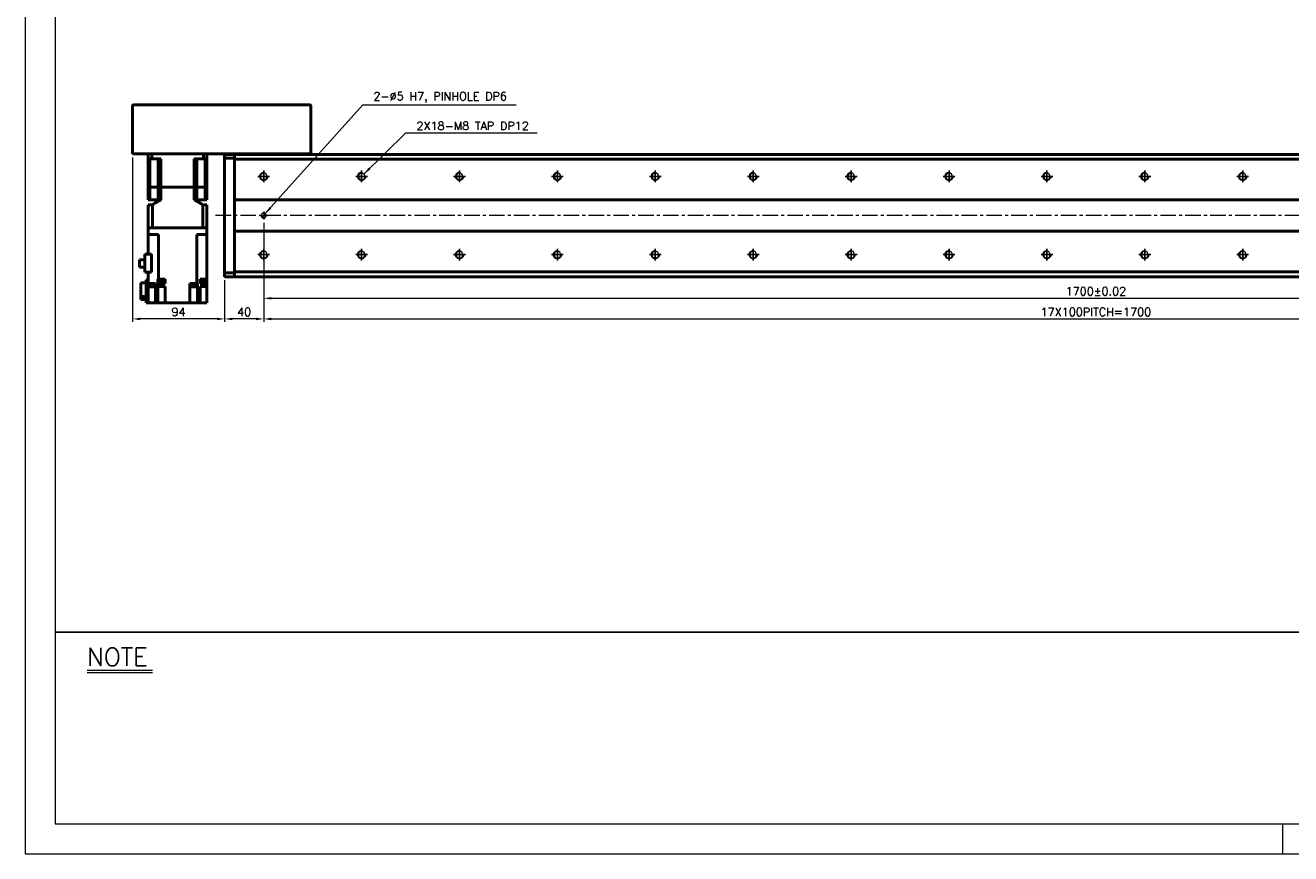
# Model space of a CAD drawing. Header units: millimetres. Extents: x 46891 to 51115, y 6223 to 10345.
# Tile 1 of 7: x 48547 to 49839, y 8529 to 9376. Entities that reach past the tile are written whole.
import ezdxf

# ---------------------------------------------------------------- set-up
doc = ezdxf.new("R2010")
doc.units = ezdxf.units.MM
doc.header["$LTSCALE"] = 0.5
doc.linetypes.add('CENTER', pattern=[50.8, 31.75, -6.35, 6.35, -6.35])
doc.layers.get('0').update_dxf_attribs({"lineweight": 20})
for name, color, linetype, lineweight in [('1', 1, 'CENTER', 13), ('4', 4, 'Continuous', 13), ('외형선(ISO)', 7, 'Continuous', 50)]:
    doc.layers.add(name, color=color, linetype=linetype, lineweight=lineweight)
for name, color, linetype in [('3', 3, 'Continuous'), ('C', 1, 'CENTER'), ('DIM', 4, 'Continuous')]:
    doc.layers.add(name, color=color, linetype=linetype)
doc.styles.add('DSR TEXT', font='romans.shx', dxfattribs={"bigfont": 'whgtxt.shx'})
doc.styles.get("Standard").update_dxf_attribs({"font": 'romans.shx', "bigfont": 'whgtxt.shx'})
doc.dimstyles.new('DSR', dxfattribs={"dimscale": 2, "dimtxt": 3, "dimasz": 3, "dimexe": 0.5, "dimexo": 0.5, "dimgap": 0.5, "dimtad": 1, "dimdsep": 46, "dimtxsty": 'Standard', "dimcen": 2.5, "dimclrd": 4, "dimclre": 4, "dimclrt": 2, "dimadec": 0, "dimazin": 2, "dimtfac": 1, "dimtmove": 0, "dimatfit": 3, "dimfxl": 0, "dimlwd": -1, "dimlwe": -1, "dimarcsym": 0})

# ---------------------------------------------------------------- blocks, each defined once
blk = doc.blocks.new('A$C13F00394')
for p, q in [((-202.34, 25.67), (-191.42, 25.67)), ((-202.34, 25.3), (-191.42, 25.3))]:
    blk.add_line(p, q)
at = {"layer": '3'}
blk.add_line((0, 32), (-207.68, 32), dxfattribs=at)
at = {"layer": '4', "color": 0, "style": 'DSR TEXT'}
blk.add_text('NOTE', height=3, dxfattribs=at).set_placement((-202.39, 26.38))
blk = doc.blocks.new('A$C1C1952E1')
at = {"color": 1}
blk.add_lwpolyline([(0, 0), (420, 0), (420, 297), (0, 297)], close=True, dxfattribs=at)
at = {"color": 3}
blk.add_lwpolyline([(5, 5), (415, 5), (415, 292), (5, 292)], close=True, dxfattribs=at)
blk = doc.blocks.new('A$C33E56CC6')
h = blk.add_hatch()
h.set_pattern_fill('ANSI31', color=256, style=0)
h.set_pattern_definition([(45, (-7065.45672, -6508.5399), (-0.0883883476, 0.0883883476), [])])
h.paths.add_polyline_path([(4, 6.5, 0.414214), (1.5, 4), (4, 4)])
h.paths.add_polyline_path([(6.5, 4), (4, 4), (4, 1.5, 0.414214)])
blk.add_circle((4, 4), 2.5)
at = {"layer": '1'}
for p, q in [((0, 4), (8, 4)), ((4, 0), (4, 8))]:
    blk.add_line(p, q, dxfattribs=at)
blk = doc.blocks.new('tap8')
blk.add_circle((0, 0), 3.4)
at = {"layer": 'C', "color": 1, "linetype": 'CENTER'}
for p, q in [((-6, 0), (6, 0)), ((0, -6), (0, 6))]:
    blk.add_line(p, q, dxfattribs=at)
at = {"layer": 'DIM', "color": 3}
blk.add_arc((0, 0), 4, 263.8455, 189.4314, dxfattribs=at)
blk = doc.blocks.new('*D117')
at = {"color": 1, "linetype": 'ByBlock'}
for p, q in [((48790.2, 9173.6), (48790.2, 9093.6)), ((50490.2, 9173.6), (50490.2, 9093.6)), ((48798, 9096.6), (50482.4, 9096.6))]:
    blk.add_line(p, q, dxfattribs=at)
at = {"color": 1}
for points in [[(48798, 9097.9), (48798, 9095.3), (48790.2, 9096.6)], [(50482.4, 9097.9), (50482.4, 9095.3), (50490.2, 9096.6)]]:
    blk.add_solid(points, dxfattribs=at)
at = {"layer": 'Defpoints', "color": 0}
for p in [(48790.2, 9177.2), (50490.2, 9177.2), (50490.2, 9096.6)]:
    blk.add_point(p, dxfattribs=at)
at = {"color": 3, "insert": (49640.2, 9103.8), "char_height": 8.4, "attachment_point": 5, "style": 'DSR TEXT'}
blk.add_mtext('1700%%P0.02', dxfattribs=at)
blk = doc.blocks.new('*D118')
at = {"color": 1, "linetype": 'ByBlock'}
for p, q in [((48790.2, 9130), (48790.2, 9072.5)), ((50490.2, 9130), (50490.2, 9072.5)), ((48798, 9075.5), (50482.4, 9075.5))]:
    blk.add_line(p, q, dxfattribs=at)
at = {"color": 1}
for points in [[(48798, 9076.8), (48798, 9074.2), (48790.2, 9075.5)], [(50482.4, 9076.8), (50482.4, 9074.2), (50490.2, 9075.5)]]:
    blk.add_solid(points, dxfattribs=at)
at = {"layer": 'Defpoints', "color": 0}
for p in [(48790.2, 9133.6), (50490.2, 9133.6), (50490.2, 9075.5)]:
    blk.add_point(p, dxfattribs=at)
at = {"color": 3, "insert": (49640.2, 9082.7), "char_height": 8.4, "attachment_point": 5, "style": 'DSR TEXT'}
blk.add_mtext('17X100PITCH=1700', dxfattribs=at)
blk = doc.blocks.new('*D120')
at = {"color": 1, "linetype": 'ByBlock'}
for p, q in [((48790.2, 9173.6), (48790.2, 9072.5)), ((48750.2, 9115.1), (48750.2, 9072.5)), ((48782.4, 9075.5), (48758, 9075.5))]:
    blk.add_line(p, q, dxfattribs=at)
at = {"color": 1}
for points in [[(48758, 9076.8), (48758, 9074.2), (48750.2, 9075.5)], [(48782.4, 9076.8), (48782.4, 9074.2), (48790.2, 9075.5)]]:
    blk.add_solid(points, dxfattribs=at)
at = {"layer": 'Defpoints', "color": 0}
for p in [(48790.2, 9177.2), (48750.2, 9118.7), (48750.2, 9075.5)]:
    blk.add_point(p, dxfattribs=at)
at = {"color": 3, "insert": (48770.2, 9082.7), "char_height": 8.4, "attachment_point": 5, "style": 'DSR TEXT'}
blk.add_mtext('40', dxfattribs=at)
blk = doc.blocks.new('*D122')
at = {"color": 1, "linetype": 'ByBlock'}
for p, q in [((48656.2, 9240.6), (48656.2, 9072.5)), ((48750.2, 9115.1), (48750.2, 9072.5)), ((48742.4, 9075.5), (48664, 9075.5))]:
    blk.add_line(p, q, dxfattribs=at)
at = {"color": 1}
for points in [[(48664, 9076.8), (48664, 9074.2), (48656.2, 9075.5)], [(48742.4, 9076.8), (48742.4, 9074.2), (48750.2, 9075.5)]]:
    blk.add_solid(points, dxfattribs=at)
at = {"layer": 'Defpoints', "color": 0}
for p in [(48656.2, 9244.2), (48750.2, 9118.7), (48656.2, 9075.5)]:
    blk.add_point(p, dxfattribs=at)
at = {"color": 3, "insert": (48703.2, 9082.7), "char_height": 8.4, "attachment_point": 5, "style": 'DSR TEXT'}
blk.add_mtext('94', dxfattribs=at)

msp = doc.modelspace()

# ---------------------------------------------------------------- linework, layer by layer
at = {"color": 1}
msp.add_line((49830.99436, 8559.57464), (49830.99436, 8528.99552), dxfattribs=at)
at = {"layer": '1'}
msp.add_line((50560.2079, 9181.20272), (48740.2079, 9181.20272), dxfattribs=at)
at = {"layer": '외형선(ISO)'}
for p, q in [((48657.2079, 9294.20272), (48837.2079, 9294.20272)), ((48656.2079, 9244.20272), (48656.2079, 9293.20272)), ((48838.2079, 9293.20272), (48838.2079, 9244.20272)), ((48656.2079, 9244.20272), (48657.2079, 9244.20272)), ((48657.2079, 9244.20272), (48837.2079, 9244.20272)), ((48672.2079, 9244.20272), (48672.2079, 9239.20272)), ((48675.75039, 9244.20272), (48675.75039, 9239.20272)), ((48728.66541, 9244.20272), (48728.66541, 9239.20272)), ((48732.2079, 9244.20272), (48732.2079, 9239.20272)), ((48750.2079, 9242.82404), (48750.2079, 9243.70272)), ((48760.2079, 9243.70272), (48750.2079, 9243.70272)), ((48750.2079, 9242.82404), (48750.2079, 9239.70272)), ((48760.2079, 9242.82404), (48760.2079, 9243.70272)), ((50540.2079, 9243.70272), (48760.2079, 9243.70272)), ((48760.2079, 9243.70272), (48760.2079, 9242.82404)), ((48760.2079, 9242.82404), (48760.2079, 9238.70272)), ((48760.2079, 9239.70272), (48760.2079, 9242.82404)), ((48777.5579, 9244.08772), (48808.8579, 9244.08772)), ((48777.5579, 9244.08772), (48777.5579, 9243.74272)), ((48777.5579, 9243.74272), (48808.8579, 9243.74272)), ((48808.8579, 9244.08772), (48808.8579, 9243.74272)), ((48837.2079, 9244.20272), (48838.2079, 9244.20272)), ((48675.75039, 9239.20272), (48672.2079, 9239.20272)), ((48672.2079, 9210.20272), (48672.2079, 9239.20272)), ((48673.92031, 9239.20272), (48673.92031, 9210.20272)), ((48675.75039, 9239.20272), (48685.17117, 9239.20272)), ((48682.4579, 9239.20272), (48682.4579, 9210.20272)), ((48685.17117, 9210.20272), (48685.17117, 9239.20272)), ((48719.24462, 9239.20272), (48728.66541, 9239.20272)), ((48719.24462, 9210.20272), (48719.24462, 9239.20272)), ((48721.9579, 9239.20272), (48721.9579, 9210.20272)), ((48732.2079, 9239.20272), (48728.66541, 9239.20272)), ((48730.49549, 9239.20272), (48730.49549, 9210.20272)), ((48732.2079, 9210.20272), (48732.2079, 9239.20272)), ((48750.2079, 9239.70272), (48750.2079, 9122.70272)), ((48760.2079, 9239.70272), (48750.2079, 9239.70272)), ((48760.2079, 9238.70272), (48760.2079, 9197.20272)), ((50540.2079, 9238.70272), (48760.2079, 9238.70272)), ((48672.2079, 9210.20272), (48673.92031, 9210.20272)), ((48673.92031, 9210.20272), (48672.2079, 9210.20272)), ((48672.2079, 9210.20272), (48672.2079, 9197.20272)), ((48673.92031, 9210.20272), (48677.4579, 9210.20272)), ((48673.92031, 9210.20272), (48677.4579, 9210.20272)), ((48673.92031, 9210.20272), (48673.92031, 9197.20272)), ((48677.4579, 9210.20272), (48682.4579, 9210.20272)), ((48677.4579, 9210.20272), (48682.4579, 9210.20272)), ((48682.4579, 9210.20272), (48685.17117, 9210.20272)), ((48685.17117, 9210.20272), (48682.4579, 9210.20272)), ((48682.4579, 9210.20272), (48682.4579, 9197.20272)), ((48685.17117, 9210.20272), (48719.24462, 9210.20272)), ((48685.17117, 9210.20272), (48719.24462, 9210.20272)), ((48685.17117, 9210.20272), (48685.17117, 9197.20272)), ((48719.24462, 9210.20272), (48721.9579, 9210.20272)), ((48721.9579, 9210.20272), (48719.24462, 9210.20272)), ((48719.24462, 9210.20272), (48719.24462, 9197.20272)), ((48721.9579, 9210.20272), (48726.9579, 9210.20272)), ((48721.9579, 9210.20272), (48726.9579, 9210.20272)), ((48721.9579, 9210.20272), (48721.9579, 9197.20272)), ((48726.9579, 9210.20272), (48730.49549, 9210.20272)), ((48726.9579, 9210.20272), (48730.49549, 9210.20272)), ((48730.49549, 9210.20272), (48732.2079, 9210.20272)), ((48732.2079, 9210.20272), (48730.49549, 9210.20272)), ((48730.49549, 9210.20272), (48730.49549, 9197.20272)), ((48732.2079, 9210.20272), (48732.2079, 9197.20272)), ((48673.92031, 9197.20272), (48672.2079, 9197.20272)), ((48676.51257, 9192.20272), (48672.2079, 9192.20272)), ((48672.2079, 9192.20272), (48672.2079, 9168.70272)), ((48682.4579, 9197.20272), (48673.92031, 9197.20272)), ((48676.51257, 9192.20272), (48676.51257, 9168.70272)), ((48685.17117, 9197.20272), (48682.4579, 9197.20272)), ((48721.9579, 9197.20272), (48719.24462, 9197.20272)), ((48721.9579, 9197.20272), (48730.49549, 9197.20272)), ((48732.2079, 9192.20272), (48727.90323, 9192.20272)), ((48727.90323, 9192.20272), (48727.90323, 9168.70272)), ((48732.2079, 9197.20272), (48730.49549, 9197.20272)), ((48732.2079, 9192.20272), (48732.2079, 9168.70272)), ((48760.2079, 9197.20272), (48760.2079, 9196.34917)), ((48760.2079, 9197.20272), (50540.2079, 9197.20272)), ((48760.2079, 9196.34917), (48760.2079, 9195.99561)), ((48760.2079, 9195.99561), (48760.2079, 9166.40983)), ((48760.2079, 9166.40983), (48760.2079, 9195.99561)), ((48672.2079, 9161.70272), (48672.2079, 9168.70272)), ((48672.21237, 9168.70272), (48672.2079, 9168.70272)), ((48676.50735, 9168.70272), (48672.21237, 9168.70272)), ((48676.51257, 9168.70272), (48676.50735, 9168.70272)), ((48676.51257, 9168.70272), (48727.90323, 9168.70272)), ((48727.7079, 9168.70272), (48676.7079, 9168.70272)), ((48727.90845, 9168.70272), (48727.90323, 9168.70272)), ((48732.20343, 9168.70272), (48727.90845, 9168.70272)), ((48732.2079, 9168.70272), (48732.20343, 9168.70272)), ((48732.2079, 9168.70272), (48732.2079, 9161.70272)), ((48760.2079, 9166.40983), (48760.2079, 9166.05627)), ((48760.2079, 9166.05627), (48760.2079, 9165.20272)), ((48760.2079, 9165.20272), (48760.2079, 9123.70272)), ((50540.2079, 9165.20272), (48760.2079, 9165.20272)), ((48672.2079, 9161.70272), (48672.2079, 9141.80272)), ((48672.2079, 9161.70272), (48676.7079, 9161.70272)), ((48682.64853, 9161.70272), (48676.7079, 9161.70272)), ((48682.64853, 9161.70272), (48682.64853, 9116.10272)), ((48721.76727, 9161.70272), (48727.7079, 9161.70272)), ((48721.76727, 9161.70272), (48721.76727, 9111.60272)), ((48727.7079, 9161.70272), (48732.2079, 9161.70272)), ((48732.2079, 9161.70272), (48732.2079, 9116.10272)), ((48675.41923, 9141.80272), (48668.8079, 9141.80272)), ((48668.8079, 9141.80272), (48668.8079, 9123.45272)), ((48675.41923, 9123.45272), (48675.41923, 9141.80272)), ((48663.4079, 9128.57772), (48663.4079, 9136.02772)), ((48663.4079, 9136.02772), (48668.8079, 9136.02772)), ((48663.4079, 9128.57772), (48668.8079, 9128.57772)), ((48668.8079, 9123.45272), (48675.41923, 9123.45272)), ((48672.2079, 9115.60272), (48670.2079, 9115.60272)), ((48670.2079, 9092.10272), (48670.2079, 9115.60272)), ((48672.2079, 9116.10272), (48672.17298, 9116.10272)), ((48672.17298, 9116.10272), (48672.17298, 9115.60272)), ((48672.2079, 9111.60272), (48672.2079, 9123.45272)), ((48682.24922, 9116.10272), (48681.92928, 9116.10272)), ((48681.92928, 9111.60272), (48681.92928, 9116.10272)), ((48682.24922, 9116.10272), (48682.64853, 9116.10272)), ((48682.59515, 9116.10272), (48682.59515, 9115.40272)), ((48682.59515, 9115.40272), (48688.49515, 9115.40272)), ((48682.64853, 9116.10272), (48685.09261, 9116.10272)), ((48682.74515, 9115.40272), (48682.74515, 9113.40272)), ((48682.74515, 9113.40272), (48688.34515, 9113.40272)), ((48685.99768, 9116.10272), (48685.09261, 9116.10272)), ((48685.99768, 9116.10272), (48689.4079, 9116.10272)), ((48688.34515, 9115.40272), (48688.34515, 9113.40272)), ((48688.49515, 9116.10272), (48688.49515, 9115.40272)), ((48689.4079, 9116.10272), (48689.4079, 9111.60272)), ((48726.64792, 9116.10272), (48725.2079, 9116.10272)), ((48725.2079, 9116.10272), (48725.2079, 9111.60272)), ((48726.34282, 9116.10272), (48726.34282, 9115.40272)), ((48726.34282, 9115.40272), (48732.24282, 9115.40272)), ((48726.49282, 9115.40272), (48726.49282, 9113.40272)), ((48726.49282, 9113.40272), (48732.09282, 9113.40272)), ((48726.64792, 9116.10272), (48732.2079, 9116.10272)), ((48732.09282, 9115.40272), (48732.09282, 9113.40272)), ((48732.24282, 9116.10272), (48732.2079, 9116.10272)), ((48732.2079, 9111.60272), (48732.2079, 9115.40272)), ((48732.24282, 9116.10272), (48732.24282, 9115.40272)), ((48750.2079, 9122.70272), (48750.2079, 9119.5814)), ((48760.2079, 9122.70272), (48750.2079, 9122.70272)), ((48750.2079, 9118.70272), (48750.2079, 9119.5814)), ((48760.2079, 9118.70272), (48750.2079, 9118.70272)), ((48760.2079, 9123.70272), (48760.2079, 9119.5814)), ((48760.2079, 9123.70272), (50540.2079, 9123.70272)), ((48760.2079, 9119.5814), (48760.2079, 9122.70272)), ((48760.2079, 9118.70272), (48760.2079, 9119.5814)), ((48760.2079, 9119.5814), (48760.2079, 9118.70272)), ((50540.2079, 9118.70272), (48760.2079, 9118.70272)), ((48664.7079, 9098.47503), (48664.7079, 9112.30267)), ((48664.7079, 9112.30267), (48670.2079, 9112.30267)), ((48672.2079, 9092.10272), (48672.2079, 9111.60272)), ((48672.2079, 9111.60272), (48677.76788, 9111.60272)), ((48672.71919, 9111.60272), (48672.71919, 9111.10272)), ((48672.71919, 9111.10272), (48678.71919, 9111.10272)), ((48672.76919, 9111.10272), (48672.76919, 9110.40272)), ((48672.76919, 9110.40272), (48678.66919, 9110.40272)), ((48672.91919, 9110.40272), (48672.91919, 9108.40272)), ((48672.91919, 9108.40272), (48678.51919, 9108.40272)), ((48679.7079, 9111.60272), (48677.76788, 9111.60272)), ((48678.51919, 9110.40272), (48678.51919, 9108.40272)), ((48678.66919, 9111.10272), (48678.66919, 9110.40272)), ((48678.71919, 9111.60272), (48678.71919, 9111.10272)), ((48679.7079, 9092.10272), (48679.7079, 9111.60272)), ((48681.92928, 9111.60272), (48682.24922, 9111.60272)), ((48682.24922, 9108.60272), (48681.92928, 9108.60272)), ((48681.92928, 9092.10272), (48681.92928, 9108.60272)), ((48682.64853, 9111.60272), (48682.24922, 9111.60272)), ((48682.24922, 9108.60272), (48682.64853, 9108.60272)), ((48682.64853, 9108.60272), (48682.64853, 9111.60272)), ((48689.4079, 9111.60272), (48682.64853, 9111.60272)), ((48682.64853, 9108.60272), (48689.4079, 9108.60272)), ((48689.4079, 9092.10272), (48689.4079, 9108.60272)), ((48721.76727, 9111.60272), (48714.7079, 9111.60272)), ((48714.7079, 9111.60272), (48714.7079, 9092.10272)), ((48715.50386, 9111.60272), (48715.50386, 9111.10272)), ((48715.50386, 9111.10272), (48721.50386, 9111.10272)), ((48715.55386, 9111.10272), (48715.55386, 9110.40272)), ((48715.55386, 9110.40272), (48721.45386, 9110.40272)), ((48715.70386, 9110.40272), (48715.70386, 9108.40272)), ((48715.70386, 9108.40272), (48721.30386, 9108.40272)), ((48721.30386, 9110.40272), (48721.30386, 9108.40272)), ((48721.45386, 9111.10272), (48721.45386, 9110.40272)), ((48721.50386, 9111.60272), (48721.50386, 9111.10272)), ((48721.76727, 9111.60272), (48722.16657, 9111.60272)), ((48722.71598, 9111.60272), (48722.16657, 9111.60272)), ((48722.71598, 9111.60272), (48722.71598, 9092.10272)), ((48725.2079, 9111.60272), (48726.64792, 9111.60272)), ((48726.64792, 9108.60272), (48725.2079, 9108.60272)), ((48725.2079, 9108.60272), (48725.2079, 9092.10272)), ((48732.2079, 9111.60272), (48726.64792, 9111.60272)), ((48726.64792, 9108.60272), (48732.2079, 9108.60272)), ((48732.2079, 9111.60272), (48732.2079, 9108.60272)), ((48732.2079, 9092.10272), (48732.2079, 9108.60272)), ((48664.7079, 9095.50277), (48664.7079, 9098.47503)), ((48664.7079, 9098.47503), (48670.2079, 9098.47503)), ((48664.7079, 9095.50277), (48670.2079, 9095.50277)), ((48670.2079, 9092.10272), (48672.2079, 9092.10272)), ((48672.2079, 9092.10272), (48676.2079, 9092.10272)), ((48679.7079, 9092.10272), (48676.2079, 9092.10272)), ((48681.92928, 9092.10272), (48679.7079, 9092.10272)), ((48681.92928, 9092.10272), (48685.9079, 9092.10272)), ((48689.4079, 9092.10272), (48685.9079, 9092.10272)), ((48689.4079, 9092.10272), (48714.7079, 9092.10272)), ((48718.2079, 9092.10272), (48714.7079, 9092.10272)), ((48718.2079, 9092.10272), (48722.71598, 9092.10272)), ((48725.2079, 9092.10272), (48722.71598, 9092.10272)), ((48728.7079, 9092.10272), (48725.2079, 9092.10272)), ((48728.7079, 9092.10272), (48732.2079, 9092.10272))]:
    msp.add_line(p, q, dxfattribs=at)
for centre, start, end in [((48657.2079, 9293.20272), 90, 180), ((48837.2079, 9293.20272), 0, 90)]:
    msp.add_arc(centre, 1, start, end, dxfattribs=at)
for points, weights in [([(48676.51257, 9192.20272), (48681.13439, 9195.20928), (48685.17117, 9197.20272)], [1.35251798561, 1.41367336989, 1.45736434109]), ([(48719.24462, 9197.20272), (48723.28141, 9195.20928), (48727.90323, 9192.20272)], [1.45736434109, 1.41367336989, 1.35251798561])]:
    msp.add_rational_spline(points, weights, degree=2, dxfattribs=at)

# ---------------------------------------------------------------- block references
at = {"xscale": 6.115824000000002, "yscale": 6.115824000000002, "zscale": 6.115824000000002}
for name, p in [('A$C1C1952E1', (48546.67132, 8528.99552)), ('A$C13F00394', (49847.4003, 8559.57464))]:
    msp.add_blockref(name, p, dxfattribs=at)
at = {"xscale": -1}
for name, p, rotation in [('tap8', (48790.2079, 9221.20272), 90), ('tap8', (48890.2079, 9221.20272), 90), ('tap8', (48990.2079, 9221.20272), 90), ('tap8', (49090.2079, 9221.20272), 90), ('tap8', (49190.2079, 9221.20272), 90), ('tap8', (49290.2079, 9221.20272), 90), ('tap8', (49390.2079, 9221.20272), 90), ('tap8', (49490.2079, 9221.20272), 90), ('tap8', (49590.2079, 9221.20272), 90), ('tap8', (49690.2079, 9221.20272), 90), ('tap8', (49790.2079, 9221.20272), 90), ('A$C33E56CC6', (48786.2079, 9185.20272), 180), ('tap8', (48790.2079, 9141.20272), 90), ('tap8', (48890.2079, 9141.20272), 90), ('tap8', (48990.2079, 9141.20272), 90), ('tap8', (49090.2079, 9141.20272), 90), ('tap8', (49190.2079, 9141.20272), 90), ('tap8', (49290.2079, 9141.20272), 90), ('tap8', (49390.2079, 9141.20272), 90), ('tap8', (49490.2079, 9141.20272), 90), ('tap8', (49590.2079, 9141.20272), 90), ('tap8', (49690.2079, 9141.20272), 90), ('tap8', (49790.2079, 9141.20272), 90)]:
    msp.add_blockref(name, p, dxfattribs=dict(at, rotation=rotation))

# ---------------------------------------------------------------- texts
at = {"color": 3, "char_height": 8.4, "attachment_point": 1, "style": 'DSR TEXT'}
for s, insert in [('2-%%C5 H7, PINHOLE DP6', (48902.1975, 9307.30745)), ('2X18-M8 TAP DP12', (48946.18058, 9277.05523))]:
    msp.add_mtext(s, dxfattribs=dict(at, insert=insert))

# ---------------------------------------------------------------- dimensions: what is measured, and where the dimension line sits
for base, p1, p2, picture, middle in [((48656.2079, 9075.46778), (48750.2079, 9118.70272), (48656.2079, 9244.20272), '*D122', (48703.2079, 9082.66778)), ((48750.2079, 9075.46778), (48790.2079, 9177.20272), (48750.2079, 9118.70272), '*D120', (48770.2079, 9082.66778))]:
    dim = msp.add_linear_dim(base=base, p1=p1, p2=p2, dimstyle='DSR', override={"dimscale": 3, "dimtxt": 2.8, "dimasz": 2.600136, "dimexe": 1, "dimexo": 1.2, "dimgap": 1, "dimdec": 4, "dimtxsty": 'DSR TEXT', "dimclrd": 1, "dimclre": 1, "dimclrt": 3, "dimtdec": 4, "dimtix": 1})
    dim.commit()
    dim.dimension.update_dxf_attribs({"geometry": picture, "text_midpoint": middle})
for base, p1, p2, text, picture, middle in [((50490.2079, 9096.57944), (48790.2079, 9177.20272), (50490.2079, 9177.20272), '<>%%P0.02', '*D117', (49640.2079, 9103.77944)), ((50490.2079, 9075.46778), (48790.2079, 9133.59108), (50490.2079, 9133.59108), '17X100PITCH=<>', '*D118', (49640.2079, 9082.66778))]:
    dim = msp.add_linear_dim(base=base, p1=p1, p2=p2, text=text, dimstyle='DSR', override={"dimscale": 3, "dimtxt": 2.8, "dimasz": 2.600136, "dimexe": 1, "dimexo": 1.2, "dimgap": 1, "dimdec": 4, "dimtxsty": 'DSR TEXT', "dimclrd": 1, "dimclre": 1, "dimclrt": 3, "dimtdec": 4, "dimtix": 1})
    dim.commit()
    dim.dimension.update_dxf_attribs({"geometry": picture, "text_midpoint": middle})

# ---------------------------------------------------------------- leaders
at = {"annotation_type": 0, "has_hookline": 1, "hookline_direction": 0}
for points, text_width in [([(48791.78627, 9183.14146), (48891.39709, 9294.30745), (48899.1975, 9294.30745)], 145.875), ([(48892.58899, 9223.62974), (48935.38017, 9265.65523), (48943.18058, 9265.65523)], 123.25)]:
    msp.add_leader(points, dimstyle='DSR', override={"dimscale": 3, "dimtxt": 2.8, "dimasz": 2.600136, "dimexe": 1, "dimexo": 1.2, "dimgap": 1, "dimdec": 4, "dimtxsty": 'DSR TEXT', "dimclrd": 1, "dimclre": 1, "dimclrt": 3, "dimtdec": 4, "dimtix": 1}, dxfattribs=dict(at, text_width=text_width))

doc.saveas('drawing.dxf')
